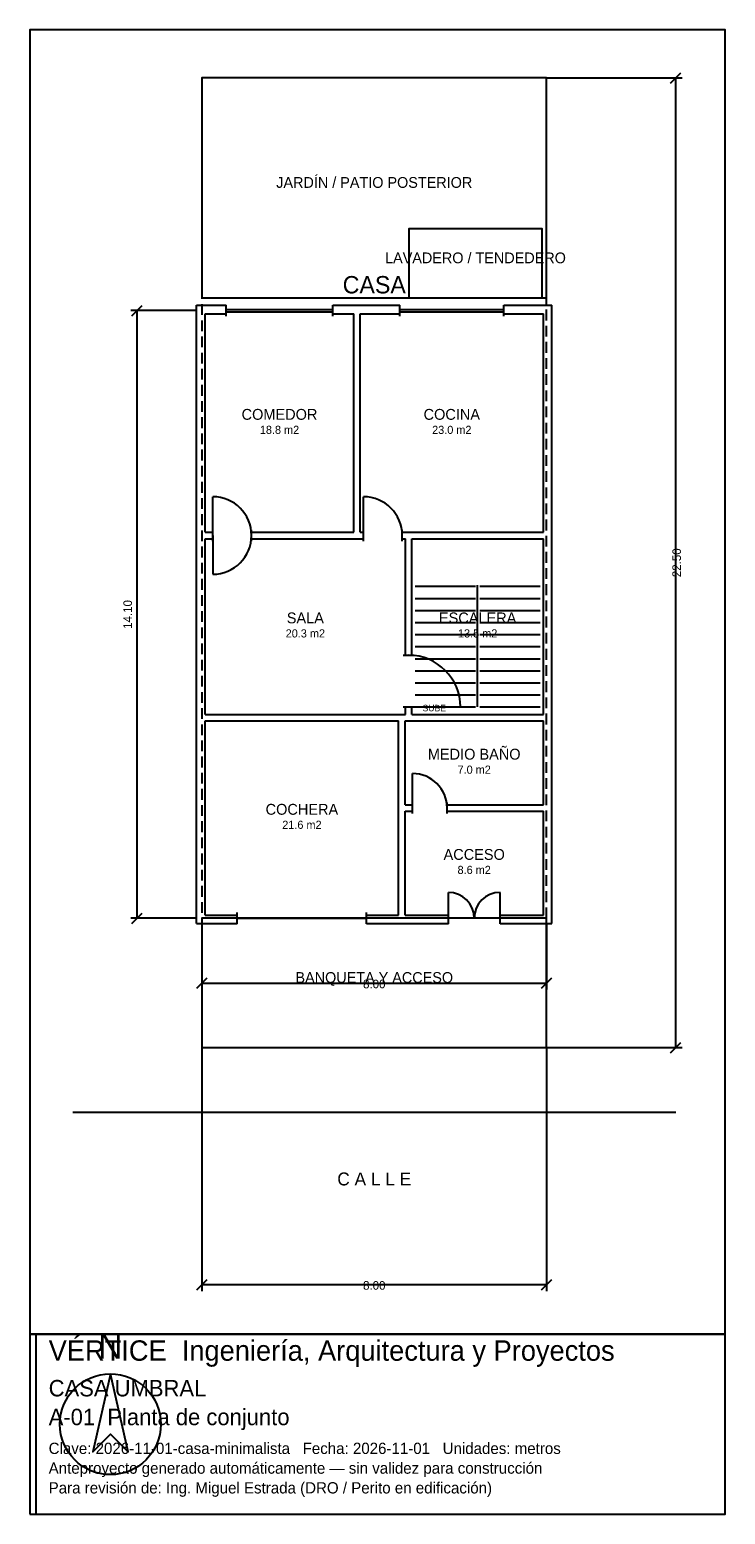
# Model space of a CAD drawing. Header units: metres. Extents: x -4 to 12.2, y -10.8 to 23.6.
import ezdxf
from ezdxf.enums import TextEntityAlignment as Align

# ---------------------------------------------------------------- set-up
doc = ezdxf.new("R2010")
doc.units = ezdxf.units.M
doc.header["$LTSCALE"] = 0.5
doc.linetypes.add('DASHED', pattern=[0.75, 0.5, -0.25])
for name, color, linetype in [('A-AREA', 252, 'CONTINUOUS'), ('A-ESCALERA', 6, 'CONTINUOUS'), ('A-EXTERIOR', 82, 'CONTINUOUS'), ('A-LIMITE', 1, 'DASHED'), ('A-MUROS', 7, 'CONTINUOUS'), ('A-PUERTAS', 2, 'CONTINUOUS'), ('A-TEXTO', 3, 'CONTINUOUS'), ('A-VANOS', 4, 'CONTINUOUS'), ('COTAS', 8, 'CONTINUOUS'), ('LAMINA', 9, 'CONTINUOUS')]:
    doc.layers.add(name, color=color, linetype=linetype)
doc.styles.get("Standard").update_dxf_attribs({"font": 'txt', "width": 0.9})

msp = doc.modelspace()

# ---------------------------------------------------------------- linework, layer by layer
at = {"layer": 'A-ESCALERA'}
for p, q in [((4.95, 10.703), (6.35, 10.703)), ((6.4, 7.903), (6.4, 10.733)), ((6.45, 10.703), (7.85, 10.703)), ((4.95, 10.423), (6.35, 10.423)), ((6.45, 10.423), (7.85, 10.423)), ((4.95, 10.143), (6.35, 10.143)), ((6.45, 10.143), (7.85, 10.143)), ((4.95, 9.863), (6.35, 9.863)), ((6.45, 9.863), (7.85, 9.863)), ((4.95, 9.583), (6.35, 9.583)), ((4.95, 9.303), (6.35, 9.303)), ((6.45, 9.583), (7.85, 9.583)), ((6.45, 9.303), (7.85, 9.303)), ((4.95, 9.023), (6.35, 9.023)), ((6.45, 9.023), (7.85, 9.023)), ((4.95, 8.743), (6.35, 8.743)), ((6.45, 8.743), (7.85, 8.743)), ((4.95, 8.463), (6.35, 8.463)), ((6.45, 8.463), (7.85, 8.463)), ((4.95, 8.183), (6.35, 8.183)), ((6.45, 8.183), (7.85, 8.183)), ((4.95, 7.903), (6.35, 7.903)), ((6.45, 7.903), (7.85, 7.903))]:
    msp.add_line(p, q, dxfattribs=at)
at = {"layer": 'A-EXTERIOR'}
msp.add_line((-3, -1.5), (11, -1.5), dxfattribs=at)
for points in [[(0, 17.4), (8, 17.4), (8, 22.5), (0, 22.5)], [(4.8, 17.4), (7.9, 17.4), (7.9, 19), (4.8, 19)], [(0, 0), (8, 0), (8, 3), (0, 3)]]:
    msp.add_lwpolyline(points, close=True, dxfattribs=at)
at = {"layer": 'A-LIMITE'}
msp.add_lwpolyline([(0, 0), (8, 0), (8, 22.5), (0, 22.5)], close=True, dxfattribs=at)
at = {"layer": 'A-MUROS'}
for p, q in [((0.562, 16.97), (0.562, 17.23)), ((3.038, 16.97), (3.038, 17.23)), ((4.59, 16.97), (4.59, 17.23)), ((7.01, 16.97), (7.01, 17.23)), ((-0.125, 17.225), (0.562, 17.225)), ((-0.125, 2.875), (-0.125, 17.225)), ((0.075, 17.025), (0.562, 17.025)), ((0.075, 11.958), (0.075, 17.025)), ((3.038, 17.225), (4.59, 17.225)), ((3.038, 17.025), (3.525, 17.025)), ((3.525, 11.958), (3.525, 17.025)), ((3.675, 17.025), (4.59, 17.025)), ((3.675, 11.958), (3.675, 17.025)), ((7.01, 17.225), (8.125, 17.225)), ((7.01, 17.025), (7.925, 17.025)), ((7.925, 11.958), (7.925, 17.025)), ((8.125, 2.875), (8.125, 17.225)), ((0.075, 11.958), (0.25, 11.958)), ((0.075, 11.808), (0.25, 11.808)), ((0.075, 7.728), (0.075, 11.808)), ((0.25, 11.753), (0.25, 12.013)), ((0.25, 11.753), (0.25, 12.013)), ((1.15, 11.753), (1.15, 12.013)), ((1.15, 11.753), (1.15, 12.013)), ((1.15, 11.958), (3.525, 11.958)), ((1.15, 11.808), (3.75, 11.808)), ((3.675, 11.958), (3.75, 11.958)), ((3.75, 11.753), (3.75, 12.013)), ((4.65, 11.753), (4.65, 12.013)), ((4.65, 11.958), (7.925, 11.958)), ((4.65, 11.808), (4.725, 11.808)), ((4.725, 9.103), (4.725, 11.808)), ((4.875, 11.808), (7.925, 11.808)), ((4.875, 9.103), (4.875, 11.808)), ((7.925, 7.728), (7.925, 11.808)), ((4.67, 9.103), (4.93, 9.103)), ((0.075, 7.728), (4.725, 7.728)), ((4.67, 7.903), (4.93, 7.903)), ((4.725, 7.728), (4.725, 7.903)), ((4.875, 7.728), (4.875, 7.903)), ((4.875, 7.728), (7.925, 7.728)), ((0.075, 7.578), (4.565, 7.578)), ((0.075, 3.075), (0.075, 7.578)), ((4.565, 3.075), (4.565, 7.578)), ((4.715, 7.578), (7.925, 7.578)), ((4.715, 5.634), (4.715, 7.578)), ((7.925, 5.634), (7.925, 7.578)), ((4.715, 5.634), (4.89, 5.634)), ((4.89, 5.429), (4.89, 5.689)), ((5.69, 5.429), (5.69, 5.689)), ((5.69, 5.634), (7.925, 5.634)), ((4.715, 5.484), (4.89, 5.484)), ((4.715, 3.075), (4.715, 5.484)), ((5.69, 5.484), (7.925, 5.484)), ((7.925, 3.075), (7.925, 5.484)), ((0.82, 2.87), (0.82, 3.13)), ((3.82, 2.87), (3.82, 3.13)), ((5.72, 2.87), (5.72, 3.13)), ((6.92, 2.87), (6.92, 3.13)), ((-0.125, 2.875), (0.82, 2.875)), ((0.075, 3.075), (0.82, 3.075)), ((3.82, 3.075), (4.565, 3.075)), ((3.82, 2.875), (5.72, 2.875)), ((4.715, 3.075), (5.72, 3.075)), ((6.92, 3.075), (7.925, 3.075)), ((6.92, 2.875), (8.125, 2.875))]:
    msp.add_line(p, q, dxfattribs=at)
at = {"layer": 'A-PUERTAS'}
for p, q in [((0.25, 11.883), (0.25, 12.783)), ((3.75, 11.883), (3.75, 12.783)), ((0.25, 11.883), (0.25, 10.983)), ((4.8, 7.903), (6, 7.903)), ((4.89, 5.559), (4.89, 6.359)), ((5.72, 3), (5.72, 3.6)), ((6.92, 3), (6.92, 3.6))]:
    msp.add_line(p, q, dxfattribs=at)
for centre, radius, start, end in [((0.25, 11.883), 0.9, 0, 90), ((3.75, 11.883), 0.9, 0, 90), ((0.25, 11.883), 0.9, 270, 360), ((4.8, 7.903), 1.2, 0, 90), ((4.89, 5.559), 0.8, 0, 90), ((5.72, 3), 0.6, 0, 90), ((6.92, 3), 0.6, 90, 180)]:
    msp.add_arc(centre, radius, start, end, dxfattribs=at)
at = {"layer": 'A-VANOS'}
for p, q in [((0.562, 17.13), (3.038, 17.13)), ((0.562, 17.07), (3.038, 17.07)), ((4.59, 17.13), (7.01, 17.13)), ((4.59, 17.07), (7.01, 17.07)), ((0.82, 3), (3.82, 3))]:
    msp.add_line(p, q, dxfattribs=at)
at = {"layer": 'COTAS'}
for p, q in [((8, 22.5), (11.15, 22.5)), ((10.88, 22.38), (11.12, 22.62)), ((11, 0), (11, 22.5)), ((-0.125, 17.1), (-1.655, 17.1)), ((-1.625, 16.98), (-1.385, 17.22)), ((-1.505, 3), (-1.505, 17.1)), ((-1.625, 2.88), (-1.385, 3.12)), ((-0.125, 3), (-1.655, 3)), ((0, 2.875), (0, 1.345)), ((8, 2.875), (8, 1.345)), ((-0.12, 1.375), (0.12, 1.615)), ((0, 1.495), (8, 1.495)), ((7.88, 1.375), (8.12, 1.615)), ((0, 0), (0, -5.65)), ((8, 0), (8, -5.65)), ((8, 0), (11.15, 0)), ((10.88, -0.12), (11.12, 0.12)), ((-0.12, -5.62), (0.12, -5.38)), ((0, -5.5), (8, -5.5)), ((7.88, -5.62), (8.12, -5.38))]:
    msp.add_line(p, q, dxfattribs=at)
at = {"layer": 'LAMINA'}
msp.add_line((-3.85, -10.8318), (-3.85, -6.65), dxfattribs=at)
for points in [[(-4, -6.65), (12.15, -6.65), (12.15, 23.62), (-4, 23.62)], [(-4, -10.8318), (12.15, -10.8318), (12.15, -6.65), (-4, -6.65)], [(-2.1265, -7.57), (-2.5364, -9.3849), (-2.1265, -8.9751), (-1.7167, -9.3849)]]:
    msp.add_lwpolyline(points, close=True, dxfattribs=at)
msp.add_circle((-2.1265, -8.7409), 1.1709, dxfattribs=at)

# ---------------------------------------------------------------- texts
at = {"layer": 'A-AREA'}
for s, p in [('18.8 m2', (1.8, 14.2395)), ('23.0 m2', (5.8, 14.2395)), ('20.3 m2', (2.4, 9.516)), ('13.5 m2', (6.4, 9.516)), ('7.0 m2', (6.32, 6.354)), ('21.6 m2', (2.32, 5.0745)), ('8.6 m2', (6.32, 4.0275))]:
    msp.add_text(s, height=0.189, dxfattribs=at).set_placement(p, align=Align.CENTER)
at = {"layer": 'A-ESCALERA'}
msp.add_text('SUBE', height=0.15, dxfattribs=at).set_placement((5.12, 7.803))
at = {"layer": 'A-TEXTO'}
for s, height, p in [('JARDÍN / PATIO POSTERIOR', 0.25, (4, 19.95)), ('LAVADERO / TENDEDERO', 0.25, (6.35, 18.2)), ('CASA', 0.4029, (4, 17.5)), ('COMEDOR', 0.252, (1.8, 14.5671)), ('COCINA', 0.252, (5.8, 14.5671)), ('SALA', 0.252, (2.4, 9.8436)), ('ESCALERA', 0.252, (6.4, 9.8436)), ('MEDIO BAÑO', 0.252, (6.32, 6.6816)), ('COCHERA', 0.252, (2.32, 5.4021)), ('ACCESO', 0.252, (6.32, 4.3551)), ('BANQUETA Y ACCESO', 0.25, (4, 1.5)), ('C A L L E', 0.3, (4, -3.2))]:
    msp.add_text(s, height=height, dxfattribs=at).set_placement(p, align=Align.CENTER)
at = {"layer": 'COTAS'}
for s, p in [('22.50', (11.12, 11.25)), ('14.10', (-1.625, 10.05))]:
    msp.add_text(s, height=0.2, rotation=90, dxfattribs=at).set_placement(p, align=Align.CENTER)
for p in [(4, 1.375), (4, -5.62)]:
    msp.add_text('8.00', height=0.2, dxfattribs=at).set_placement(p, align=Align.CENTER)
at = {"layer": 'LAMINA'}
for s, height, p in [('VÉRTICE  Ingeniería, Arquitectura y Proyectos', 0.4727, (-3.5591, -7.2682)), ('CASA UMBRAL', 0.3818, (-3.5591, -8.0955)), ('A-01  Planta de conjunto', 0.3818, (-3.5591, -8.7636)), ('Clave: 2026-11-01-casa-minimalista   Fecha: 2026-11-01   Unidades: metros', 0.2618, (-3.5591, -9.4318)), ('Anteproyecto generado automáticamente — sin validez para construcción', 0.2618, (-3.5591, -9.89)), ('Para revisión de: Ing. Miguel Estrada (DRO / Perito en edificación)', 0.2618, (-3.5591, -10.3482))]:
    msp.add_text(s, height=height, dxfattribs=at).set_placement(p)
msp.add_text('N', height=0.5855, dxfattribs=at).set_placement((-2.1265, -7.2187), align=Align.CENTER)

doc.saveas('drawing.dxf')
